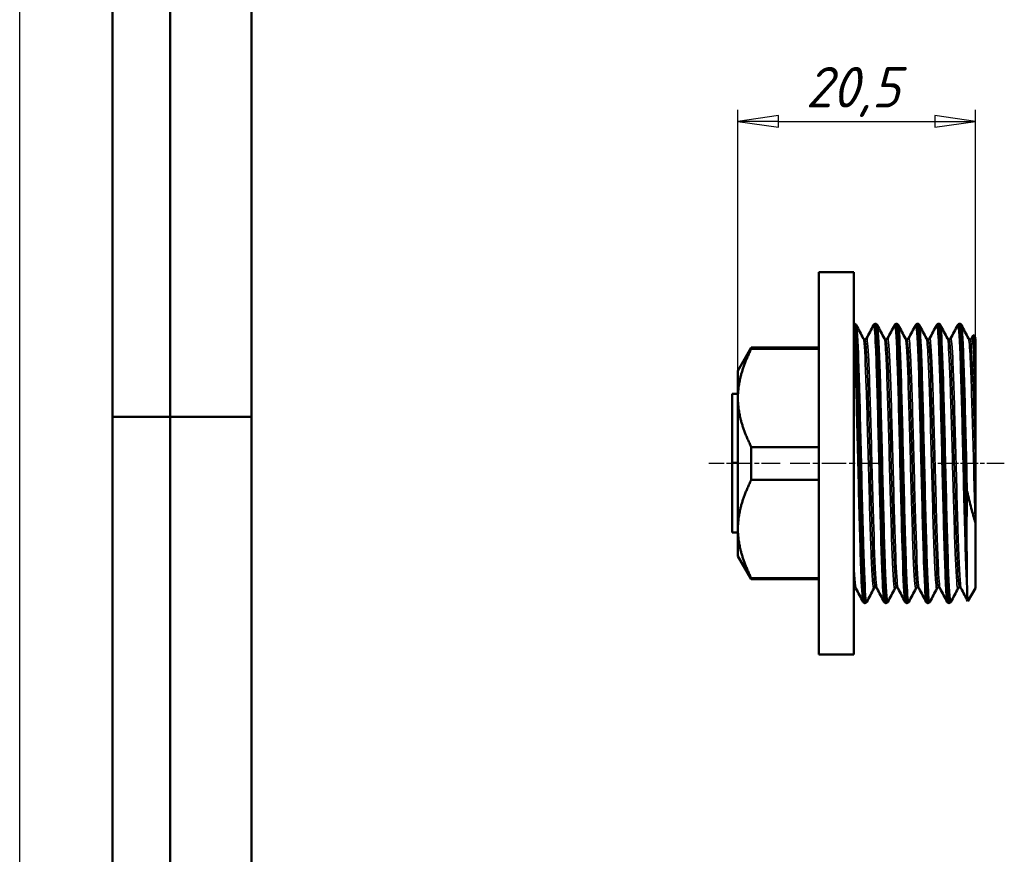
# Model space of a CAD drawing. Header units: millimetres. Extents: x -128 to 535, y -69 to 356.
# Tile 5 of 8: x 0 to 85, y 194 to 266. Entities that reach past the tile are written whole.
import ezdxf
from ezdxf.enums import TextEntityAlignment as Align

# ---------------------------------------------------------------- set-up
doc = ezdxf.new("R2010")
doc.units = ezdxf.units.MM
doc.linetypes.add('CHAIN', pattern=[0.7087, 0.4724, -0.0591, 0.1181, -0.0591])
for name, color, linetype, lineweight in [('Видимые тонкие (ГОСТ)', 7, 'Continuous', 35), ('Видимый контур (ГОСТ)', 7, 'Continuous', 50), ('Кромка (ГОСТ)', 7, 'Continuous', 50), ('Обозначение (ГОСТ)', 7, 'Continuous', 25), ('Осевая линия (ГОСТ)', 7, 'Continuous', 25), ('Размер (ГОСТ)', 7, 'Continuous', 25), ('Эскизная геометрия (ГОСТ)', 7, 'Continuous', 50)]:
    doc.layers.add(name, color=color, linetype=linetype, lineweight=lineweight)
doc.styles.get("Standard").update_dxf_attribs({"font": 'GOST Common Italic.ttf'})
doc.styles.add('Обычный текст (ГОСТ)', font='GOST Common Italic.ttf')
doc.dimstyles.new('Обычный (ГОСТ)', dxfattribs={"dimtxt": 3.5, "dimasz": 3.5, "dimexe": 1, "dimexo": 0, "dimgap": 0.5, "dimtad": 1, "dimrnd": 1e-08, "dimtxsty": 'Обычный текст (ГОСТ)', "dimblk": 'Filled-1', "dimcen": 0.09, "dimdle": 15, "dimclrd": 256, "dimclre": 256, "dimclrt": 256, "dimazin": 2, "dimtfac": 0.714286, "dimtdec": 3, "dimtmove": 0, "dimatfit": 3, "dimfxl": 1, "dimtolj": 1, "dimlwd": 25, "dimlwe": 25, "dimarcsym": 0})

# ---------------------------------------------------------------- blocks, each defined once
blk = doc.blocks.new('ГОСТ - Доп. графы 2')
at = {"layer": 'Эскизная геометрия (ГОСТ)'}
for p, q in [((-12, 0), (-12, 120)), ((-12, 120), (0, 120)), ((-7, 0), (-7, 120)), ((-12, 60), (0, 60)), ((0, 0), (-12, 0))]:
    blk.add_line(p, q, dxfattribs=at)
at = {"layer": 'Обозначение (ГОСТ)', "lineweight": 30, "width": 0.8, "flags": 17}
for tag, p in [('Первичная_применяемость', (-3.651, 90.027)), ('Справочный_номер', (-3.551, 30.017))]:
    blk.add_attdef(tag, text='', height=3.17, rotation=90, dxfattribs=at).set_placement(p, align=Align.MIDDLE_CENTER)
blk = doc.blocks.new('Рамки ГОСТ_ граница 297x210')
at = {"layer": 'Кромка (ГОСТ)', "lineweight": 25}
blk.add_line((0, 0), (0, 297), dxfattribs=at)
at = {"layer": 'Кромка (ГОСТ)'}
blk.add_line((20, 292), (20, 5), dxfattribs=at)
blk = doc.blocks.new('Filled-1')
at = {"color": 0}
for p, q in [((0, 0), (-1, 0.143)), ((-1, 0.143), (-1, -0.143)), ((-1, 0), (0, 0)), ((-1, -0.143), (0, 0))]:
    blk.add_line(p, q, dxfattribs=at)
at = {"color": 0, "flags": 128}
blk.add_lwpolyline([(-1, -0.143), (0, 0), (-1, 0.143), (-1, -0.143)], dxfattribs=at)
at = {"color": 0}
blk.add_solid([(-1, -0.143), (0, 0), (-1, 0.143), (-1, -0.143)], dxfattribs=at)
blk = doc.blocks.new('*D9')
at = {"layer": 'Defpoints', "color": 0, "linetype": 'Continuous', "transparency": 16777216}
for p in [(82.509, 257.512), (82.509, 238.762), (62.009, 235.979)]:
    blk.add_point(p, dxfattribs=at)
at = {"layer": 'Размер (ГОСТ)', "linetype": 'Continuous', "lineweight": 25, "transparency": 16777216}
for p, q in [((62.009, 235.979), (62.009, 258.512)), ((82.509, 238.762), (82.509, 258.512)), ((65.509, 257.512), (79.009, 257.512))]:
    blk.add_line(p, q, dxfattribs=at)
at = {"layer": 'Размер (ГОСТ)', "linetype": 'Continuous', "lineweight": 25, "transparency": 16777216, "xscale": 3.5, "yscale": 3.5, "zscale": 3.5, "rotation": 180}
blk.add_blockref('Filled-1', (62.009, 257.512), dxfattribs=at)
at = {"layer": 'Размер (ГОСТ)', "linetype": 'Continuous', "lineweight": 25, "transparency": 16777216, "xscale": 3.5, "yscale": 3.5, "zscale": 3.5}
blk.add_blockref('Filled-1', (82.509, 257.512), dxfattribs=at)
at = {"layer": 'Размер (ГОСТ)', "linetype": 'Continuous', "lineweight": 25, "transparency": 16777216, "insert": (67.858, 262.212), "char_height": 3.5, "attachment_point": 1, "style": 'Обычный текст (ГОСТ)'}
blk.add_mtext('\\A1;20,5', dxfattribs=at)

msp = doc.modelspace()

# ---------------------------------------------------------------- linework, layer by layer
at = {"layer": 'Видимые тонкие (ГОСТ)'}
for points, knots in [([(73.14, 216.036), (73.113, 215.983), (73.087, 216.078), (73.06, 216.324), (72.991, 216.971), (72.922, 218.66), (72.853, 220.986), (72.782, 223.345), (72.712, 226.34), (72.642, 229.232), (72.572, 232.09), (72.503, 234.821), (72.434, 236.77), (72.366, 238.661), (72.299, 239.796), (72.232, 239.929)], [32.940344, 32.940344, 32.940344, 32.940344, 33.214417, 33.214417, 33.214417, 33.933191, 33.933191, 33.933191, 34.662499, 34.662499, 34.662499, 35.382951, 35.382951, 35.382951, 36.081937, 36.081937, 36.081937, 36.081937]), ([(74.625, 216.037), (74.589, 216.105), (74.554, 216.435), (74.519, 217.024), (74.449, 218.178), (74.38, 220.314), (74.31, 222.916), (74.241, 225.516), (74.172, 228.559), (74.102, 231.315), (74.033, 234.067), (73.964, 236.509), (73.895, 238.054), (73.835, 239.378), (73.776, 240.035), (73.717, 239.927)], [33.033101, 33.033101, 33.033101, 33.033101, 33.400219, 33.400219, 33.400219, 34.120583, 34.120583, 34.120583, 34.840098, 34.840098, 34.840098, 35.55884, 35.55884, 35.55884, 36.174694, 36.174694, 36.174694, 36.174694]), ([(74.956, 216.029), (74.949, 216.016), (74.942, 216.012), (74.936, 216.018), (74.866, 216.083), (74.797, 217.23), (74.727, 219.182), (74.658, 221.131), (74.588, 223.866), (74.519, 226.727), (74.449, 229.584), (74.38, 232.541), (74.31, 234.886), (74.241, 237.229), (74.172, 238.941), (74.102, 239.611), (74.084, 239.788), (74.066, 239.892), (74.048, 239.924)], [26.657159, 26.657159, 26.657159, 26.657159, 26.725882, 26.725882, 26.725882, 27.448178, 27.448178, 27.448178, 28.169469, 28.169469, 28.169469, 28.889834, 28.889834, 28.889834, 29.609348, 29.609348, 29.609348, 29.798752, 29.798752, 29.798752, 29.798752]), ([(76.441, 216.032), (76.425, 216.061), (76.409, 216.146), (76.393, 216.286), (76.323, 216.893), (76.254, 218.546), (76.185, 220.849), (76.115, 223.151), (76.046, 226.081), (75.977, 228.938), (75.908, 231.794), (75.839, 234.551), (75.769, 236.55), (75.7, 238.547), (75.631, 239.77), (75.562, 239.925), (75.552, 239.946), (75.542, 239.947), (75.533, 239.928)], [26.749916, 26.749916, 26.749916, 26.749916, 26.916784, 26.916784, 26.916784, 27.635883, 27.635883, 27.635883, 28.354606, 28.354606, 28.354606, 29.072971, 29.072971, 29.072971, 29.790999, 29.790999, 29.790999, 29.891509, 29.891509, 29.891509, 29.891509]), ([(76.772, 216.031), (76.715, 215.928), (76.658, 216.529), (76.601, 217.756), (76.531, 219.246), (76.462, 221.648), (76.393, 224.385), (76.323, 227.12), (76.254, 230.166), (76.185, 232.791), (76.115, 235.415), (76.046, 237.597), (75.977, 238.813), (75.939, 239.475), (75.902, 239.848), (75.864, 239.921)], [20.373974, 20.373974, 20.373974, 20.373974, 20.966541, 20.966541, 20.966541, 21.686035, 21.686035, 21.686035, 22.405133, 22.405133, 22.405133, 23.123856, 23.123856, 23.123856, 23.515566, 23.515566, 23.515566, 23.515566]), ([(78.257, 216.029), (78.191, 216.159), (78.126, 217.239), (78.06, 219.047), (77.99, 220.964), (77.921, 223.683), (77.851, 226.544), (77.781, 229.404), (77.712, 232.381), (77.642, 234.754), (77.573, 237.127), (77.503, 238.876), (77.434, 239.579), (77.405, 239.865), (77.377, 239.978), (77.349, 239.922)], [20.466731, 20.466731, 20.466731, 20.466731, 21.148159, 21.148159, 21.148159, 21.870957, 21.870957, 21.870957, 22.593225, 22.593225, 22.593225, 23.314982, 23.314982, 23.314982, 23.608323, 23.608323, 23.608323, 23.608323]), ([(78.588, 216.037), (78.551, 215.967), (78.515, 216.178), (78.478, 216.673), (78.409, 217.616), (78.339, 219.584), (78.269, 222.098), (78.199, 224.61), (78.13, 227.645), (78.06, 230.466), (77.99, 233.286), (77.921, 235.867), (77.851, 237.585), (77.794, 238.993), (77.737, 239.81), (77.68, 239.927)], [14.090788, 14.090788, 14.090788, 14.090788, 14.470139, 14.470139, 14.470139, 15.19406, 15.19406, 15.19406, 15.917409, 15.917409, 15.917409, 16.640208, 16.640208, 16.640208, 17.232381, 17.232381, 17.232381, 17.232381]), ([(80.073, 216.035), (80.029, 216.123), (79.985, 216.621), (79.941, 217.502), (79.872, 218.884), (79.802, 221.199), (79.733, 223.891), (79.664, 226.583), (79.595, 229.629), (79.526, 232.3), (79.456, 234.97), (79.387, 237.242), (79.318, 238.572), (79.267, 239.554), (79.216, 240.017), (79.165, 239.925)], [14.183545, 14.183545, 14.183545, 14.183545, 14.640915, 14.640915, 14.640915, 15.359278, 15.359278, 15.359278, 16.077469, 16.077469, 16.077469, 16.795493, 16.795493, 16.795493, 17.325138, 17.325138, 17.325138, 17.325138]), ([(80.404, 216.032), (80.388, 216), (80.372, 216.022), (80.356, 216.1), (80.287, 216.44), (80.218, 217.843), (80.148, 219.973), (80.079, 222.102), (80.01, 224.939), (79.941, 227.804), (79.872, 230.668), (79.802, 233.536), (79.733, 235.72), (79.664, 237.904), (79.595, 239.385), (79.526, 239.81), (79.516, 239.871), (79.506, 239.91), (79.496, 239.927)], [7.807603, 7.807603, 7.807603, 7.807603, 7.972908, 7.972908, 7.972908, 8.691627, 8.691627, 8.691627, 9.410166, 9.410166, 9.410166, 10.128529, 10.128529, 10.128529, 10.84672, 10.84672, 10.84672, 10.949196, 10.949196, 10.949196, 10.949196]), ([(81.812, 216.597), (81.743, 217.482), (81.673, 219.387), (81.604, 221.854), (81.534, 224.32), (81.465, 227.326), (81.396, 230.149), (81.326, 232.971), (81.257, 235.586), (81.188, 237.366), (81.119, 239.134), (81.05, 240.061), (80.981, 239.929)], [8.16716, 8.16716, 8.16716, 8.16716, 8.887278, 8.887278, 8.887278, 9.607181, 9.607181, 9.607181, 10.326876, 10.326876, 10.326876, 11.041953, 11.041953, 11.041953, 11.041953]), ([(81.812, 225.541), (81.743, 228.353), (81.673, 231.371), (81.604, 233.871), (81.534, 236.369), (81.465, 238.327), (81.396, 239.273), (81.368, 239.654), (81.34, 239.87), (81.312, 239.922)], [2.93641, 2.93641, 2.93641, 2.93641, 3.656528, 3.656528, 3.656528, 4.376432, 4.376432, 4.376432, 4.666011, 4.666011, 4.666011, 4.666011]), ([(72.809, 216.032), (72.753, 216.146), (72.697, 216.922), (72.642, 218.265), (72.572, 219.942), (72.503, 222.487), (72.434, 225.286), (72.363, 228.137), (72.292, 231.227), (72.222, 233.785), (72.151, 236.343), (72.08, 238.346), (72.009, 239.295)], [39.316287, 39.316287, 39.316287, 39.316287, 39.893248, 39.893248, 39.893248, 40.6137, 40.6137, 40.6137, 41.347436, 41.347436, 41.347436, 42.081171, 42.081171, 42.081171, 42.081171]), ([(74.019, 217.198), (73.994, 217.242), (73.97, 217.399), (73.946, 217.67), (73.875, 218.462), (73.804, 220.223), (73.733, 222.51), (73.661, 224.824), (73.589, 227.655), (73.517, 230.277), (73.446, 232.886), (73.374, 235.262), (73.303, 236.802), (73.239, 238.186), (73.175, 238.883), (73.11, 238.765)], [33.038081, 33.038081, 33.038081, 33.038081, 33.289885, 33.289885, 33.289885, 34.026671, 34.026671, 34.026671, 34.771947, 34.771947, 34.771947, 35.513392, 35.513392, 35.513392, 36.179674, 36.179674, 36.179674, 36.179674]), ([(77.651, 217.198), (77.626, 217.243), (77.602, 217.4), (77.578, 217.673), (77.506, 218.471), (77.435, 220.247), (77.364, 222.551), (77.292, 224.854), (77.221, 227.662), (77.15, 230.265), (77.079, 232.867), (77.007, 235.238), (76.936, 236.781), (76.872, 238.179), (76.807, 238.884), (76.743, 238.765)], [20.47171, 20.47171, 20.47171, 20.47171, 20.724394, 20.724394, 20.724394, 21.464662, 21.464662, 21.464662, 22.20442, 22.20442, 22.20442, 22.943688, 22.943688, 22.943688, 23.613303, 23.613303, 23.613303, 23.613303]), ([(81.283, 217.197), (81.261, 217.237), (81.239, 217.37), (81.217, 217.596), (81.146, 218.329), (81.075, 220.041), (81.004, 222.303), (80.933, 224.563), (80.861, 227.35), (80.79, 229.962), (80.719, 232.573), (80.648, 234.984), (80.577, 236.588), (80.51, 238.11), (80.442, 238.892), (80.375, 238.766)], [7.90534, 7.90534, 7.90534, 7.90534, 8.133344, 8.133344, 8.133344, 8.871474, 8.871474, 8.871474, 9.609393, 9.609393, 9.609393, 10.347107, 10.347107, 10.347107, 11.046932, 11.046932, 11.046932, 11.046932]), ([(73.746, 217.192), (73.741, 217.183), (73.737, 217.178), (73.733, 217.177), (73.661, 217.161), (73.589, 218.188), (73.517, 219.995), (73.446, 221.794), (73.374, 224.346), (73.303, 227.005), (73.232, 229.656), (73.161, 232.387), (73.089, 234.508), (73.018, 236.623), (72.947, 238.112), (72.876, 238.598), (72.863, 238.685), (72.851, 238.74), (72.838, 238.763)], [32.935365, 32.935365, 32.935365, 32.935365, 32.980512, 32.980512, 32.980512, 33.725788, 33.725788, 33.725788, 34.467233, 34.467233, 34.467233, 35.206577, 35.206577, 35.206577, 35.944157, 35.944157, 35.944157, 36.076957, 36.076957, 36.076957, 36.076957]), ([(73.882, 217.274), (73.83, 217.28), (73.778, 217.806), (73.725, 218.806), (73.654, 220.179), (73.582, 222.433), (73.51, 224.988), (73.438, 227.535), (73.367, 230.356), (73.295, 232.733), (73.224, 235.103), (73.152, 237.007), (73.081, 237.964), (73.045, 238.442), (73.01, 238.681), (72.974, 238.681)], [32.986723, 32.986723, 32.986723, 32.986723, 33.529079, 33.529079, 33.529079, 34.274474, 34.274474, 34.274474, 35.017424, 35.017424, 35.017424, 35.758276, 35.758276, 35.758276, 36.128316, 36.128316, 36.128316, 36.128316]), ([(75.562, 217.199), (75.523, 217.125), (75.483, 217.344), (75.444, 217.858), (75.372, 218.794), (75.301, 220.699), (75.229, 223.086), (75.157, 225.47), (75.086, 228.311), (75.014, 230.886), (74.943, 233.457), (74.871, 235.737), (74.8, 237.148), (74.751, 238.11), (74.703, 238.662), (74.654, 238.76)], [26.652179, 26.652179, 26.652179, 26.652179, 27.06044, 27.06044, 27.06044, 27.804263, 27.804263, 27.804263, 28.546824, 28.546824, 28.546824, 29.288211, 29.288211, 29.288211, 29.793772, 29.793772, 29.793772, 29.793772]), ([(75.698, 217.272), (75.683, 217.271), (75.668, 217.312), (75.653, 217.397), (75.582, 217.804), (75.511, 219.211), (75.44, 221.263), (75.368, 223.336), (75.297, 226.048), (75.225, 228.702), (75.153, 231.353), (75.081, 233.92), (75.01, 235.749), (74.938, 237.574), (74.866, 238.645), (74.795, 238.687), (74.793, 238.688), (74.792, 238.689), (74.79, 238.689)], [26.703538, 26.703538, 26.703538, 26.703538, 26.858576, 26.858576, 26.858576, 27.596563, 27.596563, 27.596563, 28.341951, 28.341951, 28.341951, 29.086073, 29.086073, 29.086073, 29.829018, 29.829018, 29.829018, 29.84513, 29.84513, 29.84513, 29.84513]), ([(75.835, 217.194), (75.775, 217.314), (75.716, 218.12), (75.657, 219.49), (75.586, 221.129), (75.515, 223.561), (75.444, 226.176), (75.372, 228.816), (75.301, 231.617), (75.229, 233.863), (75.157, 236.105), (75.086, 237.772), (75.014, 238.439), (74.985, 238.712), (74.956, 238.816), (74.927, 238.758)], [26.754896, 26.754896, 26.754896, 26.754896, 27.370179, 27.370179, 27.370179, 28.106599, 28.106599, 28.106599, 28.850422, 28.850422, 28.850422, 29.592983, 29.592983, 29.592983, 29.896488, 29.896488, 29.896488, 29.896488]), ([(77.378, 217.192), (77.373, 217.182), (77.368, 217.178), (77.364, 217.177), (77.292, 217.172), (77.221, 218.195), (77.15, 219.987), (77.079, 221.778), (77.007, 224.319), (76.936, 226.969), (76.865, 229.618), (76.794, 232.349), (76.723, 234.474), (76.652, 236.598), (76.58, 238.097), (76.509, 238.592), (76.496, 238.683), (76.483, 238.74), (76.47, 238.763)], [20.368994, 20.368994, 20.368994, 20.368994, 20.418503, 20.418503, 20.418503, 21.158261, 21.158261, 21.158261, 21.897529, 21.897529, 21.897529, 22.636328, 22.636328, 22.636328, 23.37468, 23.37468, 23.37468, 23.510587, 23.510587, 23.510587, 23.510587]), ([(77.514, 217.275), (77.464, 217.28), (77.414, 217.762), (77.364, 218.685), (77.293, 220.001), (77.221, 222.198), (77.15, 224.718), (77.078, 227.238), (77.007, 230.056), (76.936, 232.458), (76.864, 234.859), (76.793, 236.821), (76.722, 237.848), (76.683, 238.401), (76.645, 238.68), (76.606, 238.681)], [20.420352, 20.420352, 20.420352, 20.420352, 20.940471, 20.940471, 20.940471, 21.681809, 21.681809, 21.681809, 22.422655, 22.422655, 22.422655, 23.16303, 23.16303, 23.16303, 23.561945, 23.561945, 23.561945, 23.561945]), ([(79.194, 217.2), (79.158, 217.131), (79.122, 217.307), (79.086, 217.734), (79.012, 218.607), (78.939, 220.52), (78.865, 222.96), (78.793, 225.331), (78.722, 228.174), (78.65, 230.761), (78.578, 233.347), (78.507, 235.652), (78.435, 237.09), (78.385, 238.087), (78.336, 238.66), (78.286, 238.76)], [14.085809, 14.085809, 14.085809, 14.085809, 14.45961, 14.45961, 14.45961, 15.224708, 15.224708, 15.224708, 15.96849, 15.96849, 15.96849, 16.711631, 16.711631, 16.711631, 17.227401, 17.227401, 17.227401, 17.227401]), ([(79.33, 217.271), (79.321, 217.27), (79.312, 217.285), (79.303, 217.317), (79.232, 217.567), (79.161, 218.825), (79.09, 220.774), (79.016, 222.796), (78.942, 225.542), (78.868, 228.274), (78.797, 230.934), (78.725, 233.552), (78.653, 235.457), (78.581, 237.36), (78.51, 238.533), (78.438, 238.674), (78.433, 238.684), (78.428, 238.689), (78.422, 238.688)], [14.137167, 14.137167, 14.137167, 14.137167, 14.232062, 14.232062, 14.232062, 14.970054, 14.970054, 14.970054, 15.735546, 15.735546, 15.735546, 16.480926, 16.480926, 16.480926, 17.225663, 17.225663, 17.225663, 17.27876, 17.27876, 17.27876, 17.27876]), ([(79.467, 217.195), (79.411, 217.309), (79.355, 218.029), (79.299, 219.265), (79.228, 220.832), (79.157, 223.212), (79.086, 225.81), (79.012, 228.508), (78.939, 231.413), (78.865, 233.743), (78.793, 236.008), (78.722, 237.707), (78.65, 238.406), (78.62, 238.703), (78.589, 238.818), (78.559, 238.758)], [14.188525, 14.188525, 14.188525, 14.188525, 14.769354, 14.769354, 14.769354, 15.505769, 15.505769, 15.505769, 16.270866, 16.270866, 16.270866, 17.014648, 17.014648, 17.014648, 17.330118, 17.330118, 17.330118, 17.330118]), ([(81.01, 217.192), (81.008, 217.187), (81.006, 217.184), (81.004, 217.182), (80.933, 217.105), (80.861, 218.052), (80.79, 219.782), (80.719, 221.512), (80.648, 224.009), (80.577, 226.645), (80.506, 229.28), (80.435, 232.028), (80.364, 234.199), (80.293, 236.37), (80.222, 237.942), (80.151, 238.521), (80.135, 238.653), (80.118, 238.733), (80.102, 238.762)], [7.802623, 7.802623, 7.802623, 7.802623, 7.825315, 7.825315, 7.825315, 8.563234, 8.563234, 8.563234, 9.300948, 9.300948, 9.300948, 10.038461, 10.038461, 10.038461, 10.775778, 10.775778, 10.775778, 10.944216, 10.944216, 10.944216, 10.944216]), ([(81.147, 217.276), (81.102, 217.279), (81.056, 217.666), (81.011, 218.418), (80.94, 219.608), (80.869, 221.701), (80.798, 224.169), (80.726, 226.635), (80.655, 229.452), (80.584, 231.907), (80.513, 234.362), (80.442, 236.432), (80.37, 237.594), (80.326, 238.311), (80.282, 238.678), (80.239, 238.681)], [7.853982, 7.853982, 7.853982, 7.853982, 8.321548, 8.321548, 8.321548, 9.06105, 9.06105, 9.06105, 9.800345, 9.800345, 9.800345, 10.539439, 10.539439, 10.539439, 10.995574, 10.995574, 10.995574, 10.995574]), ([(82.498, 222.915), (82.427, 225.267), (82.356, 228.089), (82.285, 230.668), (82.213, 233.246), (82.142, 235.556), (82.071, 237.014), (82.02, 238.057), (81.969, 238.658), (81.918, 238.761)], [2.653687, 2.653687, 2.653687, 2.653687, 3.393191, 3.393191, 3.393191, 4.132453, 4.132453, 4.132453, 4.661031, 4.661031, 4.661031, 4.661031]), ([(82.509, 227.949), (82.438, 230.595), (82.367, 233.23), (82.295, 235.187), (82.224, 237.143), (82.152, 238.402), (82.081, 238.644), (82.072, 238.674), (82.063, 238.688), (82.055, 238.687)], [3.138807, 3.138807, 3.138807, 3.138807, 3.879902, 3.879902, 3.879902, 4.620754, 4.620754, 4.620754, 4.712389, 4.712389, 4.712389, 4.712389]), ([(82.498, 233.701), (82.427, 235.959), (82.356, 237.662), (82.285, 238.38), (82.253, 238.695), (82.222, 238.819), (82.191, 238.758)], [3.699846, 3.699846, 3.699846, 3.699846, 4.43935, 4.43935, 4.43935, 4.763747, 4.763747, 4.763747, 4.763747])]:
    msp.add_open_spline(points, degree=3, knots=knots, dxfattribs=at)
for points in [[(72.202, 217.193), (72.138, 217.323), (72.074, 218.268), (72.009, 219.851)], [(72.066, 217.274), (72.047, 217.272), (72.028, 217.338), (72.009, 217.474)]]:
    msp.add_open_spline(points, degree=3, dxfattribs=at)
at = {"layer": 'Видимый контур (ГОСТ)'}
for p, q in [((69.009, 244.479), (69.009, 211.479)), ((72.009, 244.479), (69.009, 244.479)), ((72.009, 244.479), (72.009, 211.479)), ((72.058, 240.034), (72.075, 240.034)), ((73.874, 240.034), (73.891, 240.034)), ((75.69, 240.034), (75.707, 240.034)), ((77.506, 240.034), (77.523, 240.034)), ((79.322, 240.034), (79.339, 240.034)), ((81.138, 240.034), (81.155, 240.034)), ((82.191, 238.766), (82.335, 239.043)), ((82.509, 238.762), (82.343, 239.044)), ((82.509, 232.972), (82.509, 238.762)), ((62.009, 235.979), (63.164, 237.979)), ((63.164, 237.878), (63.164, 237.979)), ((63.164, 237.979), (69.009, 237.979)), ((63.164, 237.878), (69.009, 237.878)), ((62.009, 235.979), (62.009, 233.636)), ((62.009, 233.989), (61.509, 233.989)), ((61.509, 228.028), (61.509, 233.989)), ((62.009, 233.636), (62.009, 222.322)), ((82.509, 232.972), (82.509, 227.949)), ((63.164, 226.565), (63.164, 229.393)), ((63.164, 229.393), (69.009, 229.393)), ((62.009, 228.028), (61.509, 228.028)), ((61.509, 222.018), (61.509, 228.028)), ((82.509, 227.949), (82.509, 222.932)), ((63.164, 226.565), (69.009, 226.565)), ((82.509, 217.196), (82.509, 222.932)), ((62.009, 222.018), (61.509, 222.018)), ((62.009, 222.322), (62.009, 219.979)), ((81.758, 222.043), (81.758, 221.438)), ((62.009, 219.979), (63.164, 217.979)), ((63.164, 217.979), (63.164, 218.079)), ((63.164, 218.079), (69.009, 218.079)), ((63.164, 217.979), (69.009, 217.979)), ((82.509, 217.196), (81.86, 216.097)), ((72.966, 215.924), (72.983, 215.924)), ((74.782, 215.924), (74.799, 215.924)), ((76.598, 215.924), (76.615, 215.924)), ((78.414, 215.924), (78.431, 215.924)), ((80.23, 215.924), (80.247, 215.924)), ((72.009, 211.479), (69.009, 211.479))]:
    msp.add_line(p, q, dxfattribs=at)
for points in [[(72.009, 240.025), (72.024, 240.03), (72.041, 240.033), (72.057, 240.034)], [(72.232, 239.929), (72.434, 239.542), (72.636, 239.154), (72.838, 238.766)], [(73.11, 238.766), (73.313, 239.154), (73.515, 239.542), (73.717, 239.929)], [(74.048, 239.929), (74.25, 239.542), (74.452, 239.154), (74.654, 238.766)], [(74.927, 238.766), (75.129, 239.154), (75.331, 239.542), (75.533, 239.929)], [(75.864, 239.929), (76.066, 239.542), (76.268, 239.154), (76.47, 238.766)], [(76.743, 238.766), (76.945, 239.154), (77.147, 239.542), (77.349, 239.929)], [(77.68, 239.929), (77.882, 239.542), (78.084, 239.154), (78.286, 238.766)], [(78.559, 238.766), (78.761, 239.154), (78.963, 239.542), (79.165, 239.929)], [(79.496, 239.929), (79.698, 239.542), (79.9, 239.154), (80.102, 238.766)], [(80.375, 238.766), (80.577, 239.154), (80.779, 239.542), (80.981, 239.929)], [(81.312, 239.929), (81.514, 239.542), (81.716, 239.154), (81.918, 238.766)], [(82.509, 232.972), (82.506, 233.219), (82.502, 233.462), (82.498, 233.701)], [(72.066, 217.269), (72.046, 217.269), (72.026, 217.265), (72.009, 217.259)], [(72.809, 216.028), (72.607, 216.416), (72.404, 216.804), (72.202, 217.191)], [(73.746, 217.191), (73.544, 216.804), (73.342, 216.416), (73.14, 216.028)], [(74.625, 216.028), (74.423, 216.416), (74.221, 216.804), (74.019, 217.191)], [(75.562, 217.191), (75.36, 216.804), (75.158, 216.416), (74.956, 216.028)], [(76.441, 216.028), (76.239, 216.416), (76.037, 216.804), (75.835, 217.191)], [(77.378, 217.191), (77.176, 216.804), (76.974, 216.416), (76.772, 216.028)], [(78.257, 216.028), (78.055, 216.416), (77.853, 216.804), (77.651, 217.191)], [(79.194, 217.191), (78.992, 216.804), (78.79, 216.416), (78.588, 216.028)], [(80.073, 216.028), (79.871, 216.416), (79.669, 216.804), (79.467, 217.191)], [(81.01, 217.191), (80.808, 216.804), (80.606, 216.416), (80.404, 216.028)], [(81.853, 216.098), (81.663, 216.462), (81.473, 216.827), (81.283, 217.191)], [(81.86, 216.097), (81.844, 216.07), (81.828, 216.238), (81.812, 216.597)]]:
    msp.add_open_spline(points, degree=3, dxfattribs=at)
for points, knots in [([(72.057, 240.03), (72.111, 240.026), (72.164, 239.408), (72.217, 238.242), (72.286, 236.728), (72.356, 234.301), (72.425, 231.543), (72.494, 228.786), (72.563, 225.722), (72.632, 223.084), (72.702, 220.447), (72.771, 218.259), (72.84, 217.045), (72.882, 216.309), (72.924, 215.934), (72.966, 215.931)], [-42.412569, -42.412569, -42.412569, -42.412569, -41.859325, -41.859325, -41.859325, -41.140847, -41.140847, -41.140847, -40.422576, -40.422576, -40.422576, -39.704507, -39.704507, -39.704507, -39.269908, -39.269908, -39.269908, -39.269908]), ([(72.075, 240.034), (72.111, 240.032), (72.145, 240.018), (72.189, 239.988), (72.203, 239.973), (72.221, 239.949), (72.227, 239.939), (72.232, 239.929)], [0, 0, 0, 0, 0.02098009, 0.02098009, 0.04046054, 0.04046054, 0.05799373, 0.05799373, 0.05799373, 0.05799373]), ([(72.983, 215.927), (72.928, 215.932), (72.873, 216.587), (72.818, 217.818), (72.749, 219.381), (72.679, 221.857), (72.61, 224.647), (72.54, 227.422), (72.471, 230.483), (72.402, 233.097), (72.332, 235.724), (72.263, 237.876), (72.193, 239.034), (72.154, 239.691), (72.114, 240.027), (72.075, 240.03)], [32.985655, 32.985655, 32.985655, 32.985655, 33.554948, 33.554948, 33.554948, 34.277496, 34.277496, 34.277496, 34.996036, 34.996036, 34.996036, 35.718058, 35.718058, 35.718058, 36.128316, 36.128316, 36.128316, 36.128316]), ([(73.717, 239.929), (73.724, 239.944), (73.734, 239.962), (73.767, 239.993), (73.782, 240.005), (73.821, 240.025), (73.847, 240.033), (73.873, 240.034)], [0, 0, 0, 0, 0.02818122, 0.02818122, 0.04284045, 0.04284045, 0.05802293, 0.05802293, 0.05802293, 0.05802293]), ([(73.873, 240.034), (73.875, 240.034), (73.876, 240.034), (73.877, 240.033), (73.946, 240.001), (74.015, 238.894), (74.084, 236.976), (74.153, 235.059), (74.222, 232.349), (74.291, 229.491), (74.36, 226.634), (74.429, 223.655), (74.498, 221.264), (74.567, 218.873), (74.637, 217.09), (74.706, 216.34), (74.731, 216.064), (74.756, 215.929), (74.782, 215.931)], [-36.129383, -36.129383, -36.129383, -36.129383, -36.117036, -36.117036, -36.117036, -35.400084, -35.400084, -35.400084, -34.683301, -34.683301, -34.683301, -33.966683, -33.966683, -33.966683, -33.250226, -33.250226, -33.250226, -32.986723, -32.986723, -32.986723, -32.986723]), ([(73.891, 240.034), (73.927, 240.032), (73.961, 240.018), (74.005, 239.988), (74.019, 239.973), (74.037, 239.949), (74.043, 239.939), (74.048, 239.929)], [0, 0, 0, 0, 0.02098009, 0.02098009, 0.04046054, 0.04046054, 0.05799373, 0.05799373, 0.05799373, 0.05799373]), ([(74.799, 215.932), (74.762, 215.931), (74.725, 216.219), (74.688, 216.792), (74.619, 217.869), (74.55, 219.947), (74.48, 222.526), (74.411, 225.103), (74.342, 228.156), (74.273, 230.955), (74.203, 233.751), (74.134, 236.269), (74.065, 237.906), (74.007, 239.281), (73.949, 240.025), (73.891, 240.032)], [26.70247, 26.70247, 26.70247, 26.70247, 27.085255, 27.085255, 27.085255, 27.804994, 27.804994, 27.804994, 28.523825, 28.523825, 28.523825, 29.241824, 29.241824, 29.241824, 29.84513, 29.84513, 29.84513, 29.84513]), ([(75.533, 239.929), (75.54, 239.944), (75.55, 239.962), (75.583, 239.993), (75.598, 240.005), (75.638, 240.025), (75.663, 240.033), (75.689, 240.034)], [0, 0, 0, 0, 0.02818122, 0.02818122, 0.04284045, 0.04284045, 0.05802293, 0.05802293, 0.05802293, 0.05802293]), ([(75.689, 240.028), (75.711, 240.031), (75.732, 239.938), (75.753, 239.747), (75.822, 239.119), (75.892, 237.431), (75.961, 235.09), (76.031, 232.751), (76.1, 229.782), (76.17, 226.897), (76.239, 224.015), (76.309, 221.242), (76.378, 219.247), (76.447, 217.253), (76.517, 216.052), (76.586, 215.934), (76.59, 215.927), (76.594, 215.924), (76.598, 215.924)], [-29.846198, -29.846198, -29.846198, -29.846198, -29.626579, -29.626579, -29.626579, -28.905274, -28.905274, -28.905274, -28.184494, -28.184494, -28.184494, -27.464218, -27.464218, -27.464218, -26.744428, -26.744428, -26.744428, -26.703538, -26.703538, -26.703538, -26.703538]), ([(75.707, 240.034), (75.744, 240.032), (75.778, 240.018), (75.821, 239.988), (75.835, 239.973), (75.853, 239.949), (75.859, 239.939), (75.864, 239.929)], [0, 0, 0, 0, 0.02098009, 0.02098009, 0.04046054, 0.04046054, 0.05799373, 0.05799373, 0.05799373, 0.05799373]), ([(76.615, 215.929), (76.596, 215.926), (76.577, 216.001), (76.558, 216.156), (76.489, 216.72), (76.42, 218.339), (76.35, 220.625), (76.281, 222.91), (76.212, 225.842), (76.143, 228.721), (76.074, 231.597), (76.005, 234.396), (75.936, 236.447), (75.867, 238.497), (75.798, 239.784), (75.728, 240), (75.721, 240.023), (75.714, 240.033), (75.707, 240.033)], [20.419285, 20.419285, 20.419285, 20.419285, 20.617022, 20.617022, 20.617022, 21.335063, 21.335063, 21.335063, 22.052715, 22.052715, 22.052715, 22.769996, 22.769996, 22.769996, 23.486924, 23.486924, 23.486924, 23.561945, 23.561945, 23.561945, 23.561945]), ([(77.349, 239.929), (77.356, 239.944), (77.366, 239.962), (77.399, 239.993), (77.414, 240.005), (77.454, 240.025), (77.479, 240.033), (77.506, 240.034)], [0, 0, 0, 0, 0.02818122, 0.02818122, 0.04284045, 0.04284045, 0.05802293, 0.05802293, 0.05802293, 0.05802293]), ([(77.506, 240.026), (77.545, 240.026), (77.585, 239.693), (77.624, 239.035), (77.693, 237.887), (77.763, 235.757), (77.832, 233.153), (77.901, 230.551), (77.97, 227.499), (78.039, 224.725), (78.108, 221.953), (78.177, 219.482), (78.246, 217.901), (78.302, 216.62), (78.358, 215.934), (78.414, 215.927)], [-23.563013, -23.563013, -23.563013, -23.563013, -23.152084, -23.152084, -23.152084, -22.434803, -22.434803, -22.434803, -21.717874, -21.717874, -21.717874, -21.001279, -21.001279, -21.001279, -20.420352, -20.420352, -20.420352, -20.420352]), ([(77.523, 240.034), (77.56, 240.032), (77.594, 240.018), (77.638, 239.988), (77.651, 239.973), (77.669, 239.949), (77.675, 239.939), (77.68, 239.929)], [0, 0, 0, 0, 0.02098009, 0.02098009, 0.04046054, 0.04046054, 0.05799373, 0.05799373, 0.05799373, 0.05799373]), ([(78.431, 215.924), (78.362, 215.921), (78.292, 217.003), (78.223, 218.91), (78.153, 220.82), (78.084, 223.543), (78.014, 226.419), (77.945, 229.293), (77.875, 232.296), (77.806, 234.701), (77.736, 237.106), (77.667, 238.893), (77.598, 239.633), (77.573, 239.899), (77.548, 240.029), (77.523, 240.027)], [14.136099, 14.136099, 14.136099, 14.136099, 14.85637, 14.85637, 14.85637, 15.57822, 15.57822, 15.57822, 16.299525, 16.299525, 16.299525, 17.020305, 17.020305, 17.020305, 17.27876, 17.27876, 17.27876, 17.27876]), ([(79.165, 239.929), (79.173, 239.944), (79.182, 239.962), (79.215, 239.993), (79.23, 240.005), (79.27, 240.025), (79.295, 240.033), (79.322, 240.034)], [0, 0, 0, 0, 0.02818122, 0.02818122, 0.04284045, 0.04284045, 0.05802293, 0.05802293, 0.05802293, 0.05802293]), ([(79.322, 240.031), (79.379, 240.027), (79.437, 239.298), (79.495, 237.943), (79.564, 236.32), (79.633, 233.812), (79.702, 231.02), (79.771, 228.231), (79.84, 225.183), (79.91, 222.603), (79.979, 220.026), (80.048, 217.938), (80.117, 216.838), (80.154, 216.237), (80.192, 215.933), (80.23, 215.932)], [-17.279827, -17.279827, -17.279827, -17.279827, -16.680973, -16.680973, -16.680973, -15.962975, -15.962975, -15.962975, -15.245733, -15.245733, -15.245733, -14.529172, -14.529172, -14.529172, -14.137167, -14.137167, -14.137167, -14.137167]), ([(79.339, 240.034), (79.376, 240.032), (79.41, 240.018), (79.454, 239.988), (79.467, 239.973), (79.485, 239.949), (79.491, 239.939), (79.496, 239.929)], [0, 0, 0, 0, 0.02098009, 0.02098009, 0.04046054, 0.04046054, 0.05799373, 0.05799373, 0.05799373, 0.05799373]), ([(80.247, 215.929), (80.197, 215.933), (80.148, 216.47), (80.098, 217.497), (80.029, 218.921), (79.959, 221.273), (79.89, 223.993), (79.821, 226.712), (79.752, 229.774), (79.683, 232.45), (79.614, 235.124), (79.545, 237.389), (79.476, 238.704), (79.43, 239.574), (79.385, 240.023), (79.339, 240.027)], [7.852914, 7.852914, 7.852914, 7.852914, 8.370635, 8.370635, 8.370635, 9.087762, 9.087762, 9.087762, 9.804715, 9.804715, 9.804715, 10.521497, 10.521497, 10.521497, 10.995574, 10.995574, 10.995574, 10.995574]), ([(80.981, 239.929), (80.989, 239.944), (80.999, 239.962), (81.031, 239.993), (81.046, 240.005), (81.086, 240.025), (81.111, 240.033), (81.138, 240.034)], [0, 0, 0, 0, 0.02818122, 0.02818122, 0.04284045, 0.04284045, 0.05802293, 0.05802293, 0.05802293, 0.05802293]), ([(81.138, 240.033), (81.144, 240.034), (81.151, 240.025), (81.158, 240.006), (81.227, 239.809), (81.296, 238.536), (81.365, 236.491), (81.435, 234.437), (81.505, 231.621), (81.574, 228.725), (81.635, 226.177), (81.697, 223.583), (81.758, 221.438)], [-10.996642, -10.996642, -10.996642, -10.996642, -10.927302, -10.927302, -10.927302, -10.208762, -10.208762, -10.208762, -9.486741, -9.486741, -9.486741, -8.851221, -8.851221, -8.851221, -8.851221]), ([(81.155, 240.034), (81.192, 240.032), (81.226, 240.018), (81.27, 239.988), (81.283, 239.973), (81.301, 239.949), (81.307, 239.939), (81.312, 239.929)], [0, 0, 0, 0, 0.02098009, 0.02098009, 0.04046054, 0.04046054, 0.05799373, 0.05799373, 0.05799373, 0.05799373]), ([(81.758, 222.043), (81.689, 224.557), (81.619, 227.592), (81.55, 230.42), (81.481, 233.247), (81.412, 235.843), (81.342, 237.587), (81.28, 239.161), (81.218, 240.027), (81.155, 240.033)], [2.626783, 2.626783, 2.626783, 2.626783, 3.345473, 3.345473, 3.345473, 4.063952, 4.063952, 4.063952, 4.712389, 4.712389, 4.712389, 4.712389]), ([(82.498, 233.701), (82.484, 234.596), (82.469, 235.41), (82.44, 236.832), (82.425, 237.431), (82.39, 238.535), (82.37, 238.915), (82.345, 239.044), (82.34, 239.053), (82.335, 239.043)], [-5.107319, -5.107319, -5.107319, -5.107319, -4.794532, -4.794532, -4.479615, -4.479615, -4.04909, -4.04909, -3.939533, -3.939533, -3.939533, -3.939533]), ([(72.838, 238.766), (72.841, 238.761), (72.846, 238.749), (72.873, 238.723), (72.887, 238.713), (72.924, 238.695), (72.949, 238.689), (72.974, 238.689)], [0, 0, 0, 0, 0.02821455, 0.02821455, 0.04301744, 0.04301744, 0.05837088, 0.05837088, 0.05837088, 0.05837088]), ([(72.974, 238.689), (73.01, 238.689), (73.044, 238.702), (73.083, 238.729), (73.093, 238.741), (73.106, 238.757), (73.109, 238.763), (73.11, 238.766)], [0, 0, 0, 0, 0.02189163, 0.02189163, 0.0408641, 0.0408641, 0.05834569, 0.05834569, 0.05834569, 0.05834569]), ([(74.654, 238.766), (74.657, 238.761), (74.662, 238.749), (74.689, 238.723), (74.703, 238.713), (74.74, 238.695), (74.765, 238.689), (74.79, 238.689)], [0, 0, 0, 0, 0.02821455, 0.02821455, 0.04301744, 0.04301744, 0.05837088, 0.05837088, 0.05837088, 0.05837088]), ([(74.79, 238.689), (74.826, 238.689), (74.86, 238.702), (74.899, 238.729), (74.909, 238.741), (74.922, 238.757), (74.925, 238.763), (74.927, 238.766)], [0, 0, 0, 0, 0.02189163, 0.02189163, 0.0408641, 0.0408641, 0.05834569, 0.05834569, 0.05834569, 0.05834569]), ([(76.47, 238.766), (76.473, 238.761), (76.478, 238.749), (76.505, 238.723), (76.519, 238.713), (76.556, 238.695), (76.581, 238.689), (76.606, 238.689)], [0, 0, 0, 0, 0.02821455, 0.02821455, 0.04301744, 0.04301744, 0.05837088, 0.05837088, 0.05837088, 0.05837088]), ([(76.606, 238.689), (76.642, 238.689), (76.676, 238.702), (76.715, 238.729), (76.725, 238.741), (76.738, 238.757), (76.741, 238.763), (76.743, 238.766)], [0, 0, 0, 0, 0.02189163, 0.02189163, 0.0408641, 0.0408641, 0.05834569, 0.05834569, 0.05834569, 0.05834569]), ([(78.286, 238.766), (78.289, 238.761), (78.294, 238.749), (78.322, 238.723), (78.335, 238.713), (78.372, 238.695), (78.397, 238.689), (78.422, 238.689)], [0, 0, 0, 0, 0.02821455, 0.02821455, 0.04301744, 0.04301744, 0.05837088, 0.05837088, 0.05837088, 0.05837088]), ([(78.422, 238.689), (78.458, 238.689), (78.492, 238.702), (78.531, 238.729), (78.542, 238.741), (78.554, 238.757), (78.557, 238.763), (78.559, 238.766)], [0, 0, 0, 0, 0.02189163, 0.02189163, 0.0408641, 0.0408641, 0.05834569, 0.05834569, 0.05834569, 0.05834569]), ([(80.102, 238.766), (80.105, 238.761), (80.11, 238.749), (80.138, 238.723), (80.151, 238.713), (80.189, 238.695), (80.213, 238.689), (80.239, 238.689)], [0, 0, 0, 0, 0.02821455, 0.02821455, 0.04301744, 0.04301744, 0.05837088, 0.05837088, 0.05837088, 0.05837088]), ([(80.239, 238.689), (80.274, 238.689), (80.308, 238.702), (80.347, 238.729), (80.358, 238.741), (80.37, 238.757), (80.373, 238.763), (80.375, 238.766)], [0, 0, 0, 0, 0.02189163, 0.02189163, 0.0408641, 0.0408641, 0.05834569, 0.05834569, 0.05834569, 0.05834569]), ([(81.918, 238.766), (81.921, 238.761), (81.926, 238.749), (81.954, 238.723), (81.967, 238.713), (82.005, 238.695), (82.03, 238.689), (82.055, 238.689)], [0, 0, 0, 0, 0.02821455, 0.02821455, 0.04301744, 0.04301744, 0.05837088, 0.05837088, 0.05837088, 0.05837088]), ([(82.055, 238.689), (82.09, 238.689), (82.124, 238.702), (82.164, 238.729), (82.174, 238.741), (82.186, 238.757), (82.189, 238.763), (82.191, 238.766)], [0, 0, 0, 0, 0.02189163, 0.02189163, 0.0408641, 0.0408641, 0.05834569, 0.05834569, 0.05834569, 0.05834569]), ([(81.758, 222.043), (81.759, 223.011), (81.754, 224.07), (81.788, 225.319), (81.793, 225.442), (81.8, 225.516), (81.801, 225.53), (81.803, 225.542), (81.804, 225.545), (81.805, 225.548), (81.806, 225.549), (81.806, 225.55), (81.806, 225.551), (81.807, 225.551), (81.807, 225.551), (81.808, 225.551), (81.808, 225.551), (81.809, 225.551), (81.809, 225.551), (81.81, 225.548), (81.811, 225.545), (81.812, 225.541)], [-0.1923672, -0.1923672, -0.1923672, -0.1923672, -0.0321261, -0.0321261, -0.0087954, -0.0087954, -0.0043914, -0.0043914, -0.0031558, -0.0031558, -0.002649, -0.002649, -0.0023597, -0.0023597, -0.0021185, -0.0021185, -0.0018443, -0.0018443, -0.0014129, -0.0014129, 0, 0, 0, 0]), ([(81.812, 225.541), (81.924, 225.039), (82.038, 224.561), (82.267, 223.683), (82.381, 223.282), (82.498, 222.915)], [-0.3490485, -0.3490485, -0.3490485, -0.3490485, -0.170745, -0.170745, 0, 0, 0, 0]), ([(82.498, 222.915), (82.499, 222.914), (82.5, 222.912), (82.501, 222.91), (82.501, 222.91), (82.502, 222.909), (82.502, 222.909), (82.503, 222.909), (82.503, 222.909), (82.504, 222.91), (82.504, 222.91), (82.505, 222.911), (82.505, 222.912), (82.506, 222.915), (82.507, 222.917), (82.508, 222.924), (82.509, 222.928), (82.509, 222.932)], [-0.6165356, -0.6165356, -0.6165356, -0.6165356, -0.60845184, -0.60845184, -0.60468719, -0.60468719, -0.60260521, -0.60260521, -0.60093053, -0.60093053, -0.59907108, -0.59907108, -0.59621718, -0.59621718, -0.58952669, -0.58952669, -0.57896685, -0.57896685, -0.57896685, -0.57896685]), ([(81.812, 216.597), (81.795, 216.988), (81.783, 217.606), (81.764, 219.25), (81.759, 220.273), (81.758, 221.438)], [-0.8238773, -0.8238773, -0.8238773, -0.8238773, -0.416273, -0.416273, 0, 0, 0, 0]), ([(72.202, 217.191), (72.199, 217.197), (72.194, 217.208), (72.167, 217.234), (72.153, 217.245), (72.116, 217.263), (72.091, 217.269), (72.066, 217.269)], [0, 0, 0, 0, 0.02821455, 0.02821455, 0.04301744, 0.04301744, 0.05837088, 0.05837088, 0.05837088, 0.05837088]), ([(73.882, 217.269), (73.846, 217.269), (73.812, 217.255), (73.773, 217.229), (73.763, 217.217), (73.751, 217.2), (73.748, 217.195), (73.746, 217.191)], [0, 0, 0, 0, 0.02189163, 0.02189163, 0.0408641, 0.0408641, 0.05834569, 0.05834569, 0.05834569, 0.05834569]), ([(74.019, 217.191), (74.016, 217.197), (74.01, 217.208), (73.983, 217.234), (73.97, 217.245), (73.932, 217.263), (73.907, 217.269), (73.882, 217.269)], [0, 0, 0, 0, 0.02821455, 0.02821455, 0.04301744, 0.04301744, 0.05837088, 0.05837088, 0.05837088, 0.05837088]), ([(75.698, 217.269), (75.662, 217.269), (75.628, 217.255), (75.589, 217.229), (75.579, 217.217), (75.567, 217.2), (75.564, 217.195), (75.562, 217.191)], [0, 0, 0, 0, 0.02189163, 0.02189163, 0.0408641, 0.0408641, 0.05834569, 0.05834569, 0.05834569, 0.05834569]), ([(75.835, 217.191), (75.832, 217.197), (75.826, 217.208), (75.799, 217.234), (75.786, 217.245), (75.748, 217.263), (75.723, 217.269), (75.698, 217.269)], [0, 0, 0, 0, 0.02821455, 0.02821455, 0.04301744, 0.04301744, 0.05837088, 0.05837088, 0.05837088, 0.05837088]), ([(77.514, 217.269), (77.479, 217.269), (77.444, 217.255), (77.405, 217.229), (77.395, 217.217), (77.383, 217.2), (77.38, 217.195), (77.378, 217.191)], [0, 0, 0, 0, 0.02189163, 0.02189163, 0.0408641, 0.0408641, 0.05834569, 0.05834569, 0.05834569, 0.05834569]), ([(77.651, 217.191), (77.648, 217.197), (77.642, 217.208), (77.615, 217.234), (77.602, 217.245), (77.564, 217.263), (77.539, 217.269), (77.514, 217.269)], [0, 0, 0, 0, 0.02821455, 0.02821455, 0.04301744, 0.04301744, 0.05837088, 0.05837088, 0.05837088, 0.05837088]), ([(79.33, 217.269), (79.295, 217.269), (79.261, 217.255), (79.222, 217.229), (79.211, 217.217), (79.199, 217.2), (79.196, 217.195), (79.194, 217.191)], [0, 0, 0, 0, 0.02189163, 0.02189163, 0.0408641, 0.0408641, 0.05834569, 0.05834569, 0.05834569, 0.05834569]), ([(79.467, 217.191), (79.464, 217.197), (79.459, 217.208), (79.431, 217.234), (79.418, 217.245), (79.38, 217.263), (79.356, 217.269), (79.33, 217.269)], [0, 0, 0, 0, 0.02821455, 0.02821455, 0.04301744, 0.04301744, 0.05837088, 0.05837088, 0.05837088, 0.05837088]), ([(81.147, 217.269), (81.111, 217.269), (81.077, 217.255), (81.038, 217.229), (81.027, 217.217), (81.015, 217.2), (81.012, 217.195), (81.01, 217.191)], [0, 0, 0, 0, 0.02189163, 0.02189163, 0.0408641, 0.0408641, 0.05834569, 0.05834569, 0.05834569, 0.05834569]), ([(81.283, 217.191), (81.28, 217.197), (81.275, 217.208), (81.247, 217.234), (81.234, 217.245), (81.196, 217.263), (81.172, 217.269), (81.147, 217.269)], [0, 0, 0, 0, 0.02821455, 0.02821455, 0.04301744, 0.04301744, 0.05837088, 0.05837088, 0.05837088, 0.05837088]), ([(72.965, 215.924), (72.929, 215.926), (72.895, 215.94), (72.851, 215.97), (72.838, 215.985), (72.819, 216.009), (72.813, 216.019), (72.809, 216.028)], [0, 0, 0, 0, 0.02098009, 0.02098009, 0.04046054, 0.04046054, 0.05799373, 0.05799373, 0.05799373, 0.05799373]), ([(73.14, 216.028), (73.132, 216.014), (73.122, 215.996), (73.089, 215.964), (73.074, 215.952), (73.035, 215.933), (73.009, 215.925), (72.983, 215.924)], [0, 0, 0, 0, 0.02818122, 0.02818122, 0.04284045, 0.04284045, 0.05802293, 0.05802293, 0.05802293, 0.05802293]), ([(74.781, 215.924), (74.745, 215.926), (74.711, 215.94), (74.667, 215.97), (74.654, 215.985), (74.635, 216.009), (74.629, 216.019), (74.625, 216.028)], [0, 0, 0, 0, 0.02098009, 0.02098009, 0.04046054, 0.04046054, 0.05799373, 0.05799373, 0.05799373, 0.05799373]), ([(74.956, 216.028), (74.948, 216.014), (74.938, 215.996), (74.905, 215.964), (74.891, 215.952), (74.851, 215.933), (74.825, 215.925), (74.799, 215.924)], [0, 0, 0, 0, 0.02818122, 0.02818122, 0.04284045, 0.04284045, 0.05802293, 0.05802293, 0.05802293, 0.05802293]), ([(76.598, 215.924), (76.561, 215.926), (76.527, 215.94), (76.483, 215.97), (76.47, 215.985), (76.451, 216.009), (76.446, 216.019), (76.441, 216.028)], [0, 0, 0, 0, 0.02098009, 0.02098009, 0.04046054, 0.04046054, 0.05799373, 0.05799373, 0.05799373, 0.05799373]), ([(76.772, 216.028), (76.764, 216.014), (76.754, 215.996), (76.722, 215.964), (76.707, 215.952), (76.667, 215.933), (76.642, 215.925), (76.615, 215.924)], [0, 0, 0, 0, 0.02818122, 0.02818122, 0.04284045, 0.04284045, 0.05802293, 0.05802293, 0.05802293, 0.05802293]), ([(78.414, 215.924), (78.377, 215.926), (78.343, 215.94), (78.299, 215.97), (78.286, 215.985), (78.267, 216.009), (78.262, 216.019), (78.257, 216.028)], [0, 0, 0, 0, 0.02098009, 0.02098009, 0.04046054, 0.04046054, 0.05799373, 0.05799373, 0.05799373, 0.05799373]), ([(78.588, 216.028), (78.58, 216.014), (78.57, 215.996), (78.538, 215.964), (78.523, 215.952), (78.483, 215.933), (78.458, 215.925), (78.431, 215.924)], [0, 0, 0, 0, 0.02818122, 0.02818122, 0.04284045, 0.04284045, 0.05802293, 0.05802293, 0.05802293, 0.05802293]), ([(80.23, 215.924), (80.193, 215.926), (80.159, 215.94), (80.115, 215.97), (80.102, 215.985), (80.084, 216.009), (80.078, 216.019), (80.073, 216.028)], [0, 0, 0, 0, 0.02098009, 0.02098009, 0.04046054, 0.04046054, 0.05799373, 0.05799373, 0.05799373, 0.05799373]), ([(80.404, 216.028), (80.396, 216.014), (80.386, 215.996), (80.354, 215.964), (80.339, 215.952), (80.299, 215.933), (80.274, 215.925), (80.247, 215.924)], [0, 0, 0, 0, 0.02818122, 0.02818122, 0.04284045, 0.04284045, 0.05802293, 0.05802293, 0.05802293, 0.05802293])]:
    msp.add_open_spline(points, degree=3, knots=knots, dxfattribs=at)
for points, weights in [([(63.164, 237.878), (62.009, 235.521), (62.009, 233.636)], [1.0323483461, 1.07767893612, 1]), ([(62.009, 233.636), (62.009, 231.75), (63.164, 229.393)], [1, 1.07767893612, 1.0323483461]), ([(63.164, 226.565), (62.009, 224.208), (62.009, 222.322)], [1.0323483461, 1.07767893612, 1]), ([(62.009, 222.322), (62.009, 220.436), (63.164, 218.079)], [1, 1.07767893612, 1.0323483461])]:
    msp.add_rational_spline(points, weights, degree=2, dxfattribs=at)
at = {"layer": 'Осевая линия (ГОСТ)', "linetype": 'CHAIN', "ltscale": 3.418992}
msp.add_line((65.664, 227.979), (59.509, 227.979), dxfattribs=at)
at = {"layer": 'Осевая линия (ГОСТ)', "linetype": 'CHAIN', "ltscale": 4.444102}
msp.add_line((74.509, 227.979), (66.509, 227.979), dxfattribs=at)
at = {"layer": 'Осевая линия (ГОСТ)', "linetype": 'CHAIN', "ltscale": 3.195039}
msp.add_line((85.009, 227.979), (79.258, 227.979), dxfattribs=at)

# ---------------------------------------------------------------- block references
for name, p in [('Рамки ГОСТ_ граница 297x210', (0, 0)), ('ГОСТ - Доп. графы 2', (20, 172))]:
    msp.add_blockref(name, p)

# ---------------------------------------------------------------- dimensions: what is measured, and where the dimension line sits
at = {"layer": 'Размер (ГОСТ)', "linetype": 'Continuous', "lineweight": 25}
dim = msp.add_linear_dim(base=(82.509, 257.512), p1=(62.009, 235.979), p2=(82.509, 238.762), dimstyle='Обычный (ГОСТ)', override={"dimgap": 0.5, "dimdec": 2, "dimtol": 0, "dimlim": 0, "dimtp": 0, "dimtm": 0, "dimtdec": 3, "dimtofl": 0, "dimatfit": 1}, dxfattribs=at)
dim.commit()
dim.dimension.update_dxf_attribs({"geometry": '*D9', "text_midpoint": (72.259, 257.512), "dimtype": 160})

doc.saveas('drawing.dxf')
